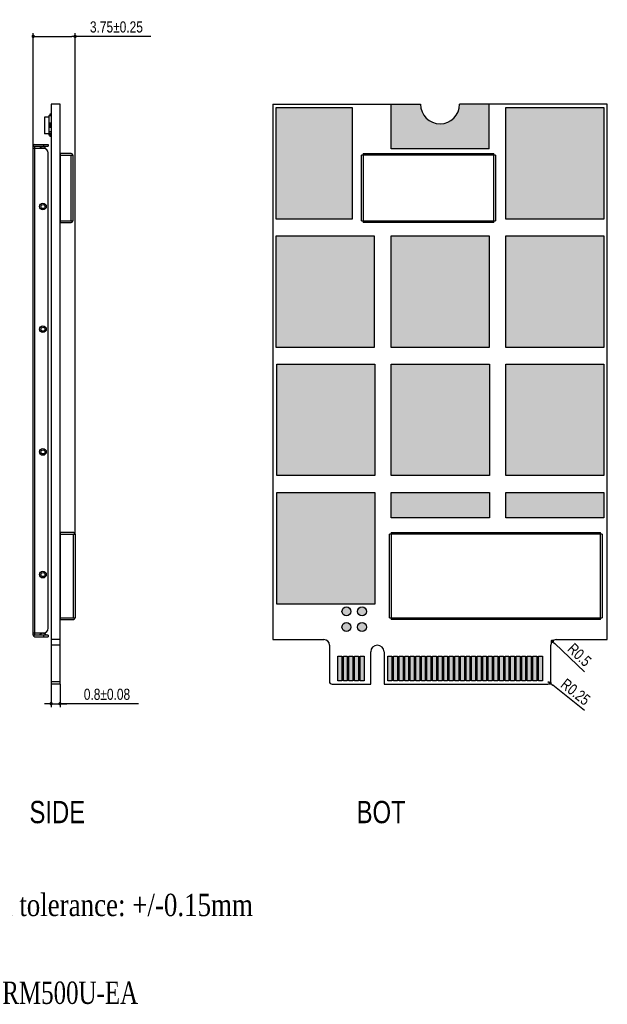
# Model space of a CAD drawing. Header units: millimetres. Extents: x 14878 to 15124, y 2335 to 2424.
# Tile 4 of 4: x 15071 to 15124, y 2335 to 2424. Entities that reach past the tile are written whole.
import ezdxf

# ---------------------------------------------------------------- set-up
doc = ezdxf.new("R2010")
doc.units = ezdxf.units.MM
doc.header["$LTSCALE"] = 30.734
doc.header["$PDMODE"] = 3
doc.header["$PDSIZE"] = 8
doc.layers.get('0').update_dxf_attribs({"linetype": 'CONTINUOUS'})
doc.layers.get('Defpoints').update_dxf_attribs({"linetype": 'CONTINUOUS'})
doc.layers.add('01 实线', color=7, linetype='CONTINUOUS')
doc.styles.add('ST1', font='txt', dxfattribs={"width": 0.8})
doc.dimstyles.new('ST-1', dxfattribs={"dimtxt": 1, "dimasz": 0.3, "dimexe": 0.3, "dimexo": 0, "dimgap": 0.3, "dimtad": 1, "dimdec": 3, "dimzin": 9, "dimdsep": 46, "dimtxsty": 'ST1', "dimblk": 'DOT', "dimcen": 0.1, "dimclrd": 256, "dimclre": 256, "dimclrt": 256, "dimadec": 0, "dimazin": 0, "dimtp": 0.1, "dimtm": 0.1, "dimtfac": 1, "dimtdec": 3, "dimtmove": 1, "dimatfit": 3, "dimfxl": 0, "dimtolj": 1, "dimlwd": -1, "dimlwe": -1, "dimarcsym": 0})

# ---------------------------------------------------------------- blocks, each defined once
blk = doc.blocks.new('_Dot')
at = {"color": 0, "linetype": 'ByBlock', "lineweight": -2}
blk.add_line((-0.5, 0), (-1, 0), dxfattribs=at)
at = {"color": 0, "linetype": 'ByBlock', "const_width": 0.5}
blk.add_lwpolyline([(-0.25, 0, 1), (0.25, 0, 1)], format="xyb", close=True, dxfattribs=at)
blk = doc.blocks.new('*D74')
at = {"layer": '01 实线', "ltscale": 0.05, "transparency": 16777216}
blk.add_line((15121.572, 2365.108), (15118.893, 2367.651), dxfattribs=at)
at = {"layer": 'Defpoints', "color": 0, "ltscale": 0.05, "transparency": 16777216}
for p in [(15118.675, 2367.857), (15119.038, 2367.513)]:
    blk.add_point(p, dxfattribs=at)
at = {"layer": '01 实线', "ltscale": 0.05, "transparency": 16777216, "xscale": 0.3, "yscale": 0.3, "zscale": 0.3, "rotation": 136.5028772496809}
blk.add_blockref('_Dot', (15118.675, 2367.857), dxfattribs=at)
at = {"layer": '01 实线', "ltscale": 0.05, "transparency": 16777216, "insert": (15121.114, 2366.645), "char_height": 1, "attachment_point": 5, "rotation": 316.50288, "style": 'ST1'}
blk.add_mtext('\\A1;R0.5', dxfattribs=at)
blk = doc.blocks.new('*D75')
at = {"layer": '01 实线', "ltscale": 0.05, "transparency": 16777216}
for p, q in [((15118.288, 2364.263), (15118.484, 2364.107)), ((15121.579, 2361.649), (15118.718, 2363.921))]:
    blk.add_line(p, q, dxfattribs=at)
at = {"layer": 'Defpoints', "color": 0, "ltscale": 0.05, "transparency": 16777216}
for p in [(15118.288, 2364.263), (15118.484, 2364.107)]:
    blk.add_point(p, dxfattribs=at)
at = {"layer": '01 实线', "ltscale": 0.05, "transparency": 16777216, "xscale": 0.3, "yscale": 0.3, "zscale": 0.3, "rotation": 141.5423061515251}
blk.add_blockref('_Dot', (15118.484, 2364.107), dxfattribs=at)
at = {"layer": '01 实线', "ltscale": 0.05, "transparency": 16777216, "insert": (15120.764, 2363.318), "char_height": 1, "attachment_point": 5, "rotation": 321.54231, "style": 'ST1'}
blk.add_mtext('\\A1;R0.25', dxfattribs=at)
blk = doc.blocks.new('*D76')
at = {"layer": '01 实线', "ltscale": 0.05, "transparency": 16777216}
for p, q in [((15072.12, 2412.253), (15072.12, 2422.396)), ((15072.42, 2422.096), (15075.57, 2422.096)), ((15075.87, 2377.45), (15075.87, 2422.396)), ((15082.67, 2422.096), (15075.87, 2422.096))]:
    blk.add_line(p, q, dxfattribs=at)
at = {"layer": 'Defpoints', "color": 0, "ltscale": 0.05, "transparency": 16777216}
for p in [(15075.87, 2422.096), (15072.12, 2412.253), (15075.87, 2377.45)]:
    blk.add_point(p, dxfattribs=at)
at = {"layer": '01 实线', "ltscale": 0.05, "transparency": 16777216, "xscale": 0.3, "yscale": 0.3, "zscale": 0.3, "rotation": 180}
blk.add_blockref('_Dot', (15072.12, 2422.096), dxfattribs=at)
at = {"layer": '01 实线', "ltscale": 0.05, "transparency": 16777216, "xscale": 0.3, "yscale": 0.3, "zscale": 0.3}
blk.add_blockref('_Dot', (15075.87, 2422.096), dxfattribs=at)
at = {"layer": '01 实线', "ltscale": 0.05, "transparency": 16777216, "insert": (15079.579, 2422.935), "char_height": 1, "attachment_point": 5, "style": 'ST1'}
blk.add_mtext('\\A1;3.75±0.25', dxfattribs=at)
blk = doc.blocks.new('*D77')
at = {"layer": '01 实线', "ltscale": 0.05, "transparency": 16777216}
for p, q in [((15073.72, 2364.013), (15073.72, 2361.962)), ((15074.52, 2364.013), (15074.52, 2361.962)), ((15073.42, 2362.262), (15073.12, 2362.262)), ((15073.72, 2362.262), (15074.52, 2362.262)), ((15073.72, 2362.262), (15074.52, 2362.262)), ((15081.547, 2362.262), (15074.52, 2362.262)), ((15074.82, 2362.262), (15075.12, 2362.262))]:
    blk.add_line(p, q, dxfattribs=at)
at = {"layer": 'Defpoints', "color": 0, "ltscale": 0.05, "transparency": 16777216}
for p in [(15073.72, 2364.013), (15074.52, 2364.013), (15074.52, 2362.262)]:
    blk.add_point(p, dxfattribs=at)
at = {"layer": '01 实线', "ltscale": 0.05, "transparency": 16777216, "xscale": 0.3, "yscale": 0.3, "zscale": 0.3}
blk.add_blockref('_Dot', (15073.72, 2362.262), dxfattribs=at)
at = {"layer": '01 实线', "ltscale": 0.05, "transparency": 16777216, "xscale": 0.3, "yscale": 0.3, "zscale": 0.3, "rotation": 180}
blk.add_blockref('_Dot', (15074.52, 2362.262), dxfattribs=at)
at = {"layer": '01 实线', "ltscale": 0.05, "transparency": 16777216, "insert": (15078.733, 2363.101), "char_height": 1, "attachment_point": 5, "style": 'ST1'}
blk.add_mtext('\\A1;0.8±0.08', dxfattribs=at)

msp = doc.modelspace()

# ---------------------------------------------------------------- hatches: boundary and pattern name
at = {"layer": '01 实线', "ltscale": 0.05}
h = msp.add_hatch(color=0, dxfattribs=at)
h.dxf.hatch_style = 1
h.paths.add_polyline_path([(15093.9178, 2405.7128), (15100.7128, 2405.7128), (15100.7128, 2415.7128), (15093.9178, 2415.7128)])
h.paths.add_polyline_path([(15106.8628, 2416.0128), (15104.2128, 2416.0128), (15104.2128, 2412.0128), (15113.0128, 2412.0128), (15113.0128, 2416.0128), (15110.3628, 2416.0128, -1)])
h.paths.add_polyline_path([(15114.5128, 2405.7128), (15123.3128, 2405.7128), (15123.3128, 2415.7128), (15114.5128, 2415.7128)])
h.paths.add_polyline_path([(15114.5128, 2404.2128), (15114.5128, 2394.2128), (15123.3128, 2394.2128), (15123.3128, 2404.2128)])
h.paths.add_polyline_path([(15104.2128, 2394.2128), (15113.0128, 2394.2128), (15113.0128, 2404.2128), (15104.2128, 2404.2128)])
h.paths.add_polyline_path([(15102.7128, 2404.2128), (15093.9128, 2404.2128), (15093.9128, 2394.2128), (15102.7128, 2394.2128)])
h.paths.add_polyline_path([(15102.7628, 2392.7128), (15093.9628, 2392.7128), (15093.9628, 2382.7128), (15102.7628, 2382.7128)])
h.paths.add_polyline_path([(15104.2378, 2382.7128), (15113.0378, 2382.7128), (15113.0378, 2392.7128), (15104.2378, 2392.7128)])
h.paths.add_polyline_path([(15114.5128, 2392.7128), (15114.5128, 2382.7128), (15123.3128, 2382.7128), (15123.3128, 2392.7128)])
h.paths.add_polyline_path([(15123.3128, 2378.9253), (15123.3128, 2381.2128), (15114.5128, 2381.2128), (15114.5128, 2378.9253)])
h.paths.add_polyline_path([(15113.0378, 2378.9253), (15113.0378, 2381.2128), (15104.2378, 2381.2128), (15104.2378, 2378.9253)])
h.paths.add_polyline_path([(15102.7628, 2381.2003), (15093.9628, 2381.2003), (15093.9628, 2371.2003), (15102.7628, 2371.2003)])
h.paths.add_polyline_path([(15102.0128, 2369.1378, 1), (15101.2128, 2369.1378, 1)])
h.paths.add_polyline_path([(15102.0128, 2370.5378, 1), (15101.2128, 2370.5378, 1)])
h.paths.add_polyline_path([(15100.6128, 2370.5378, 1), (15099.8128, 2370.5378, 1)])
h.paths.add_polyline_path([(15100.6128, 2369.1378, 1), (15099.8128, 2369.1378, 1)])
h = msp.add_hatch(color=0, dxfattribs=at)
h.dxf.hatch_style = 1
h.paths.add_polyline_path([(15099.7878, 2366.5128), (15099.4378, 2366.5128), (15099.4378, 2364.3128), (15099.7878, 2364.3128)])
h.paths.add_polyline_path([(15100.2878, 2366.5128), (15099.9378, 2366.5128), (15099.9378, 2364.3128), (15100.2878, 2364.3128)])
h.paths.add_polyline_path([(15100.4378, 2364.3128), (15100.7878, 2364.3128), (15100.7878, 2366.5128), (15100.4378, 2366.5128)])
h.paths.add_polyline_path([(15100.9378, 2364.3128), (15101.2878, 2364.3128), (15101.2878, 2366.5128), (15100.9378, 2366.5128)])
h.paths.add_polyline_path([(15101.4378, 2364.3128), (15101.7878, 2364.3128), (15101.7878, 2366.5128), (15101.4378, 2366.5128)])
h.paths.add_polyline_path([(15103.9378, 2364.3128), (15104.2878, 2364.3128), (15104.2878, 2366.5128), (15103.9378, 2366.5128)])
h.paths.add_polyline_path([(15104.7878, 2366.5128), (15104.4378, 2366.5128), (15104.4378, 2364.3128), (15104.7878, 2364.3128)])
h.paths.add_polyline_path([(15104.9378, 2364.3128), (15105.2878, 2364.3128), (15105.2878, 2366.5128), (15104.9378, 2366.5128)])
h.paths.add_polyline_path([(15105.4378, 2364.3128), (15105.7878, 2364.3128), (15105.7878, 2366.5128), (15105.4378, 2366.5128)])
h.paths.add_polyline_path([(15105.9378, 2364.3128), (15106.2878, 2364.3128), (15106.2878, 2366.5128), (15105.9378, 2366.5128)])
h.paths.add_polyline_path([(15106.4378, 2364.3128), (15106.7878, 2364.3128), (15106.7878, 2366.5128), (15106.4378, 2366.5128)])
h.paths.add_polyline_path([(15106.9378, 2364.3128), (15107.2878, 2364.3128), (15107.2878, 2366.5128), (15106.9378, 2366.5128)])
h.paths.add_polyline_path([(15107.4378, 2364.3128), (15107.7878, 2364.3128), (15107.7878, 2366.5128), (15107.4378, 2366.5128)])
h.paths.add_polyline_path([(15108.2878, 2366.5128), (15107.9378, 2366.5128), (15107.9378, 2364.3128), (15108.2878, 2364.3128)])
h.paths.add_polyline_path([(15108.4378, 2364.3128), (15108.7878, 2364.3128), (15108.7878, 2366.5128), (15108.4378, 2366.5128)])
h.paths.add_polyline_path([(15108.9378, 2364.3128), (15109.2878, 2364.3128), (15109.2878, 2366.5128), (15108.9378, 2366.5128)])
h.paths.add_polyline_path([(15109.4378, 2364.3128), (15109.7878, 2364.3128), (15109.7878, 2366.5128), (15109.4378, 2366.5128)])
h.paths.add_polyline_path([(15110.2878, 2366.5128), (15109.9378, 2366.5128), (15109.9378, 2364.3128), (15110.2878, 2364.3128)])
h.paths.add_polyline_path([(15110.7878, 2366.5128), (15110.4378, 2366.5128), (15110.4378, 2364.3128), (15110.7878, 2364.3128)])
h.paths.add_polyline_path([(15110.9378, 2364.3128), (15111.2878, 2364.3128), (15111.2878, 2366.5128), (15110.9378, 2366.5128)])
h.paths.add_polyline_path([(15111.4378, 2364.3128), (15111.7878, 2364.3128), (15111.7878, 2366.5128), (15111.4378, 2366.5128)])
h.paths.add_polyline_path([(15112.2878, 2366.5128), (15111.9378, 2366.5128), (15111.9378, 2364.3128), (15112.2878, 2364.3128)])
h.paths.add_polyline_path([(15112.4378, 2364.3128), (15112.7878, 2364.3128), (15112.7878, 2366.5128), (15112.4378, 2366.5128)])
h.paths.add_polyline_path([(15112.9378, 2364.3128), (15113.2878, 2364.3128), (15113.2878, 2366.5128), (15112.9378, 2366.5128)])
h.paths.add_polyline_path([(15113.4378, 2364.3128), (15113.7878, 2364.3128), (15113.7878, 2366.5128), (15113.4378, 2366.5128)])
h.paths.add_polyline_path([(15113.9378, 2364.3128), (15114.2878, 2364.3128), (15114.2878, 2366.5128), (15113.9378, 2366.5128)])
h.paths.add_polyline_path([(15114.4378, 2364.3128), (15114.7878, 2364.3128), (15114.7878, 2366.5128), (15114.4378, 2366.5128)])
h.paths.add_polyline_path([(15114.9378, 2364.3128), (15115.2878, 2364.3128), (15115.2878, 2366.5128), (15114.9378, 2366.5128)])
h.paths.add_polyline_path([(15115.4378, 2364.3128), (15115.7878, 2364.3128), (15115.7878, 2366.5128), (15115.4378, 2366.5128)])
h.paths.add_polyline_path([(15116.2878, 2366.5128), (15115.9378, 2366.5128), (15115.9378, 2364.3128), (15116.2878, 2364.3128)])
h.paths.add_polyline_path([(15116.7878, 2366.5128), (15116.4378, 2366.5128), (15116.4378, 2364.3128), (15116.7878, 2364.3128)])
h.paths.add_polyline_path([(15116.9378, 2364.3128), (15117.2878, 2364.3128), (15117.2878, 2366.5128), (15116.9378, 2366.5128)])
h.paths.add_polyline_path([(15117.4378, 2364.3128), (15117.7878, 2364.3128), (15117.7878, 2366.5128), (15117.4378, 2366.5128)])

# ---------------------------------------------------------------- linework, layer by layer
at = {"color": 7, "linetype": 'Continuous'}
for p, q in [((15074.52, 2416.0128), (15073.72, 2416.0128)), ((15073.72, 2416.0128), (15073.72, 2364.0128)), ((15074.52, 2416.0128), (15073.72, 2416.0128)), ((15074.52, 2364.0128), (15074.52, 2416.0128)), ((15093.6128, 2416.0128), (15093.6128, 2368.0128)), ((15093.6128, 2416.0128), (15106.8628, 2416.0128)), ((15093.9178, 2405.7128), (15093.9178, 2415.7128)), ((15093.9178, 2415.7128), (15100.7128, 2415.7128)), ((15100.7128, 2415.7128), (15100.7128, 2405.7128)), ((15104.2128, 2412.0128), (15104.2128, 2416.0128)), ((15123.6128, 2416.0128), (15110.3628, 2416.0128)), ((15113.0128, 2412.0128), (15113.0128, 2416.0128)), ((15114.5128, 2405.7128), (15114.5128, 2415.7128)), ((15114.5128, 2415.7128), (15123.3128, 2415.7128)), ((15123.3128, 2415.7128), (15123.3128, 2405.7128)), ((15123.6128, 2368.0128), (15123.6128, 2416.0128)), ((15073.12, 2414.8628), (15073.12, 2413.3628)), ((15073.52, 2414.8628), (15073.12, 2414.8628)), ((15073.52, 2414.9928), (15073.52, 2413.2328)), ((15073.52, 2414.9928), (15073.72, 2414.9928)), ((15073.62, 2415.1128), (15073.62, 2414.9928)), ((15073.72, 2415.1128), (15073.62, 2415.1128)), ((15073.62, 2414.3128), (15073.62, 2413.9128)), ((15073.72, 2414.3128), (15073.62, 2414.3128)), ((15073.62, 2414.2128), (15073.72, 2414.2128)), ((15073.72, 2414.0128), (15073.62, 2414.0128)), ((15073.72, 2413.9128), (15073.62, 2413.9128)), ((15073.52, 2413.3628), (15073.12, 2413.3628)), ((15073.72, 2413.5328), (15073.52, 2413.5328)), ((15073.62, 2413.2328), (15073.52, 2413.2328)), ((15073.62, 2413.3928), (15073.62, 2413.1128)), ((15073.72, 2413.3928), (15073.62, 2413.3928)), ((15073.72, 2413.1128), (15073.62, 2413.1128)), ((15072.12, 2368.4228), (15072.12, 2412.2528)), ((15072.12, 2412.2528), (15073.47, 2412.2528)), ((15073.07, 2412.0528), (15072.12, 2412.0528)), ((15072.27, 2412.4028), (15073.47, 2412.4028)), ((15072.27, 2368.4228), (15072.27, 2412.2528)), ((15073.07, 2412.2528), (15073.07, 2412.4028)), ((15073.47, 2412.4028), (15073.47, 2412.2528)), ((15113.0128, 2412.0128), (15104.2128, 2412.0128)), ((15073.47, 2369.0228), (15073.47, 2411.6528)), ((15074.57, 2405.4128), (15074.57, 2411.5878)), ((15075.52, 2411.5878), (15074.57, 2411.5878)), ((15074.57, 2411.4378), (15075.67, 2411.4378)), ((15075.52, 2405.5628), (15075.52, 2411.4378)), ((15075.67, 2411.4378), (15075.67, 2405.5628)), ((15101.5753, 2405.5628), (15101.5753, 2411.4378)), ((15113.5878, 2411.4378), (15101.5753, 2411.4378)), ((15101.7253, 2411.5878), (15101.7253, 2405.4128)), ((15101.7253, 2411.5878), (15113.4378, 2411.5878)), ((15113.4378, 2405.4128), (15113.4378, 2411.5878)), ((15113.5878, 2411.4378), (15113.5878, 2405.5628)), ((15100.7128, 2405.7128), (15093.9178, 2405.7128)), ((15123.3128, 2405.7128), (15114.5128, 2405.7128)), ((15074.57, 2405.5628), (15075.67, 2405.5628)), ((15074.57, 2405.4128), (15075.52, 2405.4128)), ((15101.5753, 2405.5628), (15113.5878, 2405.5628)), ((15113.4378, 2405.4128), (15101.7253, 2405.4128)), ((15093.9128, 2394.2128), (15093.9128, 2404.2128)), ((15093.9128, 2404.2128), (15102.7128, 2404.2128)), ((15102.7128, 2404.2128), (15102.7128, 2394.2128)), ((15104.2128, 2394.2128), (15104.2128, 2404.2128)), ((15104.2128, 2404.2128), (15113.0128, 2404.2128)), ((15113.0128, 2404.2128), (15113.0128, 2394.2128)), ((15114.5128, 2394.2128), (15114.5128, 2404.2128)), ((15114.5128, 2404.2128), (15123.3128, 2404.2128)), ((15123.3128, 2404.2128), (15123.3128, 2394.2128)), ((15102.7128, 2394.2128), (15093.9128, 2394.2128)), ((15113.0128, 2394.2128), (15104.2128, 2394.2128)), ((15123.3128, 2394.2128), (15114.5128, 2394.2128)), ((15093.9628, 2382.7128), (15093.9628, 2392.7128)), ((15093.9628, 2392.7128), (15102.7628, 2392.7128)), ((15102.7628, 2392.7128), (15102.7628, 2382.7128)), ((15104.2378, 2382.7128), (15104.2378, 2392.7128)), ((15104.2378, 2392.7128), (15113.0378, 2392.7128)), ((15113.0378, 2392.7128), (15113.0378, 2382.7128)), ((15114.5128, 2392.7128), (15123.3128, 2392.7128)), ((15114.5128, 2382.7128), (15114.5128, 2392.7128)), ((15123.3128, 2392.7128), (15123.3128, 2382.7128)), ((15102.7628, 2382.7128), (15093.9628, 2382.7128)), ((15113.0378, 2382.7128), (15104.2378, 2382.7128)), ((15123.3128, 2382.7128), (15114.5128, 2382.7128)), ((15093.9628, 2371.2003), (15093.9628, 2381.2003)), ((15093.9628, 2381.2003), (15102.7628, 2381.2003)), ((15102.7628, 2381.2003), (15102.7628, 2371.2003)), ((15104.2378, 2381.2128), (15113.0378, 2381.2128)), ((15104.2378, 2378.9253), (15104.2378, 2381.2128)), ((15113.0378, 2381.2128), (15113.0378, 2378.9253)), ((15114.5128, 2381.2128), (15123.3128, 2381.2128)), ((15114.5128, 2378.9253), (15114.5128, 2381.2128)), ((15123.3128, 2381.2128), (15123.3128, 2378.9253)), ((15113.0378, 2378.9253), (15104.2378, 2378.9253)), ((15123.3128, 2378.9253), (15114.5128, 2378.9253)), ((15075.72, 2377.6003), (15074.57, 2377.6003)), ((15074.57, 2369.8253), (15074.57, 2377.6003)), ((15074.57, 2377.4503), (15075.87, 2377.4503)), ((15075.72, 2369.9753), (15075.72, 2377.4503)), ((15075.87, 2377.4503), (15075.87, 2369.9753)), ((15123.1378, 2377.4503), (15104.0628, 2377.4503)), ((15104.0628, 2369.9753), (15104.0628, 2377.4503)), ((15104.2128, 2377.6003), (15122.9878, 2377.6003)), ((15104.2128, 2377.6003), (15104.2128, 2369.8253)), ((15122.9878, 2369.8253), (15122.9878, 2377.6003)), ((15123.1378, 2377.4503), (15123.1378, 2369.9753)), ((15102.7628, 2371.2003), (15093.9628, 2371.2003)), ((15074.57, 2369.9753), (15075.87, 2369.9753)), ((15074.57, 2369.8253), (15075.72, 2369.8253)), ((15104.0628, 2369.9753), (15123.1378, 2369.9753)), ((15122.9878, 2369.8253), (15104.2128, 2369.8253)), ((15072.12, 2368.6228), (15073.07, 2368.6228)), ((15073.47, 2368.4228), (15072.12, 2368.4228)), ((15072.27, 2368.2728), (15073.47, 2368.2728)), ((15073.07, 2368.2728), (15073.07, 2368.4228)), ((15073.47, 2368.4228), (15073.47, 2368.2728)), ((15074.52, 2368.0128), (15073.72, 2368.0128)), ((15093.6128, 2368.0128), (15098.1878, 2368.0128)), ((15119.0378, 2368.0128), (15123.6128, 2368.0128)), ((15074.52, 2367.5128), (15073.72, 2367.5128)), ((15098.6878, 2367.5128), (15098.6878, 2364.2628)), ((15102.3878, 2364.0128), (15102.3878, 2366.9128)), ((15103.5878, 2366.9128), (15103.5878, 2364.0128)), ((15118.5378, 2364.2628), (15118.5378, 2367.5128)), ((15099.4378, 2366.5128), (15099.7878, 2366.5128)), ((15099.4378, 2364.3128), (15099.4378, 2366.5128)), ((15099.7878, 2366.5128), (15099.7878, 2364.3128)), ((15099.9378, 2366.5128), (15100.2878, 2366.5128)), ((15099.9378, 2364.3128), (15099.9378, 2366.5128)), ((15100.2878, 2366.5128), (15100.2878, 2364.3128)), ((15100.4378, 2366.5128), (15100.7878, 2366.5128)), ((15100.4378, 2364.3128), (15100.4378, 2366.5128)), ((15100.7878, 2366.5128), (15100.7878, 2364.3128)), ((15100.9378, 2366.5128), (15101.2878, 2366.5128)), ((15100.9378, 2364.3128), (15100.9378, 2366.5128)), ((15101.2878, 2366.5128), (15101.2878, 2364.3128)), ((15101.4378, 2366.5128), (15101.7878, 2366.5128)), ((15101.4378, 2364.3128), (15101.4378, 2366.5128)), ((15101.7878, 2366.5128), (15101.7878, 2364.3128)), ((15103.9378, 2366.5128), (15104.2878, 2366.5128)), ((15103.9378, 2364.3128), (15103.9378, 2366.5128)), ((15104.2878, 2366.5128), (15104.2878, 2364.3128)), ((15104.4378, 2366.5128), (15104.7878, 2366.5128)), ((15104.4378, 2364.3128), (15104.4378, 2366.5128)), ((15104.7878, 2366.5128), (15104.7878, 2364.3128)), ((15104.9378, 2366.5128), (15105.2878, 2366.5128)), ((15104.9378, 2364.3128), (15104.9378, 2366.5128)), ((15105.2878, 2366.5128), (15105.2878, 2364.3128)), ((15105.4378, 2366.5128), (15105.7878, 2366.5128)), ((15105.4378, 2364.3128), (15105.4378, 2366.5128)), ((15105.7878, 2366.5128), (15105.7878, 2364.3128)), ((15105.9378, 2366.5128), (15106.2878, 2366.5128)), ((15105.9378, 2364.3128), (15105.9378, 2366.5128)), ((15106.2878, 2366.5128), (15106.2878, 2364.3128)), ((15106.4378, 2366.5128), (15106.7878, 2366.5128)), ((15106.4378, 2364.3128), (15106.4378, 2366.5128)), ((15106.7878, 2366.5128), (15106.7878, 2364.3128)), ((15106.9378, 2366.5128), (15107.2878, 2366.5128)), ((15106.9378, 2364.3128), (15106.9378, 2366.5128)), ((15107.2878, 2366.5128), (15107.2878, 2364.3128)), ((15107.4378, 2366.5128), (15107.7878, 2366.5128)), ((15107.4378, 2364.3128), (15107.4378, 2366.5128)), ((15107.7878, 2366.5128), (15107.7878, 2364.3128)), ((15107.9378, 2366.5128), (15108.2878, 2366.5128)), ((15107.9378, 2364.3128), (15107.9378, 2366.5128)), ((15108.2878, 2366.5128), (15108.2878, 2364.3128)), ((15108.4378, 2366.5128), (15108.7878, 2366.5128)), ((15108.4378, 2364.3128), (15108.4378, 2366.5128)), ((15108.7878, 2366.5128), (15108.7878, 2364.3128)), ((15108.9378, 2366.5128), (15109.2878, 2366.5128)), ((15108.9378, 2364.3128), (15108.9378, 2366.5128)), ((15109.2878, 2366.5128), (15109.2878, 2364.3128)), ((15109.4378, 2366.5128), (15109.7878, 2366.5128)), ((15109.4378, 2364.3128), (15109.4378, 2366.5128)), ((15109.7878, 2366.5128), (15109.7878, 2364.3128)), ((15109.9378, 2366.5128), (15110.2878, 2366.5128)), ((15109.9378, 2364.3128), (15109.9378, 2366.5128)), ((15110.2878, 2366.5128), (15110.2878, 2364.3128)), ((15110.4378, 2366.5128), (15110.7878, 2366.5128)), ((15110.4378, 2364.3128), (15110.4378, 2366.5128)), ((15110.7878, 2366.5128), (15110.7878, 2364.3128)), ((15110.9378, 2366.5128), (15111.2878, 2366.5128)), ((15110.9378, 2364.3128), (15110.9378, 2366.5128)), ((15111.2878, 2366.5128), (15111.2878, 2364.3128)), ((15111.4378, 2366.5128), (15111.7878, 2366.5128)), ((15111.4378, 2364.3128), (15111.4378, 2366.5128)), ((15111.7878, 2366.5128), (15111.7878, 2364.3128)), ((15111.9378, 2366.5128), (15112.2878, 2366.5128)), ((15111.9378, 2364.3128), (15111.9378, 2366.5128)), ((15112.2878, 2366.5128), (15112.2878, 2364.3128)), ((15112.4378, 2366.5128), (15112.7878, 2366.5128)), ((15112.4378, 2364.3128), (15112.4378, 2366.5128)), ((15112.7878, 2366.5128), (15112.7878, 2364.3128)), ((15112.9378, 2366.5128), (15113.2878, 2366.5128)), ((15112.9378, 2364.3128), (15112.9378, 2366.5128)), ((15113.2878, 2366.5128), (15113.2878, 2364.3128)), ((15113.4378, 2366.5128), (15113.7878, 2366.5128)), ((15113.4378, 2364.3128), (15113.4378, 2366.5128)), ((15113.7878, 2366.5128), (15113.7878, 2364.3128)), ((15113.9378, 2366.5128), (15114.2878, 2366.5128)), ((15113.9378, 2364.3128), (15113.9378, 2366.5128)), ((15114.2878, 2366.5128), (15114.2878, 2364.3128)), ((15114.4378, 2366.5128), (15114.7878, 2366.5128)), ((15114.4378, 2364.3128), (15114.4378, 2366.5128)), ((15114.7878, 2366.5128), (15114.7878, 2364.3128)), ((15114.9378, 2366.5128), (15115.2878, 2366.5128)), ((15114.9378, 2364.3128), (15114.9378, 2366.5128)), ((15115.2878, 2366.5128), (15115.2878, 2364.3128)), ((15115.4378, 2366.5128), (15115.7878, 2366.5128)), ((15115.4378, 2364.3128), (15115.4378, 2366.5128)), ((15115.7878, 2366.5128), (15115.7878, 2364.3128)), ((15115.9378, 2366.5128), (15116.2878, 2366.5128)), ((15115.9378, 2364.3128), (15115.9378, 2366.5128)), ((15116.2878, 2366.5128), (15116.2878, 2364.3128)), ((15116.4378, 2366.5128), (15116.7878, 2366.5128)), ((15116.4378, 2364.3128), (15116.4378, 2366.5128)), ((15116.7878, 2366.5128), (15116.7878, 2364.3128)), ((15116.9378, 2366.5128), (15117.2878, 2366.5128)), ((15116.9378, 2364.3128), (15116.9378, 2366.5128)), ((15117.2878, 2366.5128), (15117.2878, 2364.3128)), ((15117.4378, 2366.5128), (15117.7878, 2366.5128)), ((15117.4378, 2364.3128), (15117.4378, 2366.5128)), ((15117.7878, 2366.5128), (15117.7878, 2364.3128)), ((15073.72, 2364.2628), (15074.52, 2364.2628)), ((15099.7878, 2364.3128), (15099.4378, 2364.3128)), ((15100.2878, 2364.3128), (15099.9378, 2364.3128)), ((15100.7878, 2364.3128), (15100.4378, 2364.3128)), ((15101.2878, 2364.3128), (15100.9378, 2364.3128)), ((15101.7878, 2364.3128), (15101.4378, 2364.3128)), ((15104.2878, 2364.3128), (15103.9378, 2364.3128)), ((15104.7878, 2364.3128), (15104.4378, 2364.3128)), ((15105.2878, 2364.3128), (15104.9378, 2364.3128)), ((15105.7878, 2364.3128), (15105.4378, 2364.3128)), ((15106.2878, 2364.3128), (15105.9378, 2364.3128)), ((15106.7878, 2364.3128), (15106.4378, 2364.3128)), ((15107.2878, 2364.3128), (15106.9378, 2364.3128)), ((15107.7878, 2364.3128), (15107.4378, 2364.3128)), ((15108.2878, 2364.3128), (15107.9378, 2364.3128)), ((15108.7878, 2364.3128), (15108.4378, 2364.3128)), ((15109.2878, 2364.3128), (15108.9378, 2364.3128)), ((15109.7878, 2364.3128), (15109.4378, 2364.3128)), ((15110.2878, 2364.3128), (15109.9378, 2364.3128)), ((15110.7878, 2364.3128), (15110.4378, 2364.3128)), ((15111.2878, 2364.3128), (15110.9378, 2364.3128)), ((15111.7878, 2364.3128), (15111.4378, 2364.3128)), ((15112.2878, 2364.3128), (15111.9378, 2364.3128)), ((15112.7878, 2364.3128), (15112.4378, 2364.3128)), ((15113.2878, 2364.3128), (15112.9378, 2364.3128)), ((15113.7878, 2364.3128), (15113.4378, 2364.3128)), ((15114.2878, 2364.3128), (15113.9378, 2364.3128)), ((15114.7878, 2364.3128), (15114.4378, 2364.3128)), ((15115.2878, 2364.3128), (15114.9378, 2364.3128)), ((15115.7878, 2364.3128), (15115.4378, 2364.3128)), ((15116.2878, 2364.3128), (15115.9378, 2364.3128)), ((15116.7878, 2364.3128), (15116.4378, 2364.3128)), ((15117.2878, 2364.3128), (15116.9378, 2364.3128)), ((15117.7878, 2364.3128), (15117.4378, 2364.3128)), ((15074.52, 2364.0128), (15073.72, 2364.0128)), ((15098.9378, 2364.0128), (15102.3878, 2364.0128)), ((15103.5878, 2364.0128), (15118.2878, 2364.0128))]:
    msp.add_line(p, q, dxfattribs=at)
for centre, radius in [((15072.99, 2406.8378), 0.3), ((15072.99, 2406.8378), 0.18), ((15072.99, 2395.8378), 0.3), ((15072.99, 2395.8378), 0.18), ((15072.99, 2384.8378), 0.3), ((15072.99, 2384.8378), 0.18), ((15072.99, 2373.8378), 0.3), ((15072.99, 2373.8378), 0.18), ((15100.2128, 2370.5378), 0.4), ((15101.6128, 2370.5378), 0.4), ((15100.2128, 2369.1378), 0.4), ((15101.6128, 2369.1378), 0.4)]:
    msp.add_circle(centre, radius, dxfattribs=at)
for centre, radius, start, end in [((15108.6128, 2416.0128), 1.75, 180, 0), ((15072.27, 2412.2528), 0.15, 90, 180), ((15072.99, 2412.4778), 0.375, 216.869898, 323.130102), ((15073.07, 2411.6528), 0.4, 0, 90), ((15075.52, 2411.4378), 0.15, 0, 90), ((15075.52, 2405.5628), 0.15, 270, 0), ((15075.72, 2377.4503), 0.15, 0, 90), ((15075.72, 2369.9753), 0.15, 270, 0), ((15072.99, 2368.1978), 0.375, 36.869898, 143.130102), ((15073.07, 2369.0228), 0.4, 270, 0), ((15072.27, 2368.4228), 0.15, 180, 270), ((15098.1878, 2367.5128), 0.5, 0, 90), ((15119.0378, 2367.5128), 0.5, 90, 180), ((15102.9878, 2366.9128), 0.6, 0, 180), ((15098.9378, 2364.2628), 0.25, 180, 270), ((15118.2878, 2364.2628), 0.25, 270, 0)]:
    msp.add_arc(centre, radius, start, end, dxfattribs=at)

# ---------------------------------------------------------------- texts
at = {"layer": '01 实线', "char_height": 2, "attachment_point": 1, "style": 'ST1'}
for s, insert, width in [('SIDE', (15071.7785, 2353.548), 5.360834), ('BOT', (15101.1243, 2353.548), 5.360834), ('\\pi5.3344;{\\fTimes New Roman|b0|i0|c0|p18;Unlabeled tolerance: +/-0.15mm}', (15054.9975, 2345.2221), 41.433348), ('\\P\\pi14.319;{\\fTimes New Roman|b0|i0|c0|p18;RM500U-EA}', (15054.0478, 2340.6803), 41.433348)]:
    msp.add_mtext(s, dxfattribs=dict(at, insert=insert, width=width))

# ---------------------------------------------------------------- dimensions: what is measured, and where the dimension line sits
at = {"layer": '01 实线', "ltscale": 0.05}
dim = msp.add_linear_dim(base=(15075.87, 2422.0962), p1=(15072.12, 2412.2528), p2=(15075.87, 2377.4503), dimstyle='ST-1', override={"dimtol": 1, "dimtp": 0.25, "dimtm": 0.25}, dxfattribs=at)
dim.commit()
dim.dimension.update_dxf_attribs({"geometry": '*D76', "text_midpoint": (15079.5786, 2421.7813), "dimtype": 160})
dim = msp.add_radius_dim(center=(15119.0378, 2367.5128), mpoint=(15118.6751, 2367.857), dimstyle='ST-1', dxfattribs=at)
dim.commit()
dim.dimension.update_dxf_attribs({"geometry": '*D74', "text_midpoint": (15120.5637, 2366.0649), "dimtype": 164})
dim = msp.add_radius_dim(center=(15118.2878, 2364.2628), mpoint=(15118.4835, 2364.1074), dimstyle='ST-1', dxfattribs=at)
dim.commit()
dim.dimension.update_dxf_attribs({"geometry": '*D75', "text_midpoint": (15120.7638, 2363.318)})
at = {"layer": '01 实线', "color": 0, "ltscale": 0.05}
dim = msp.add_linear_dim(base=(15074.52, 2362.2622), p1=(15073.72, 2364.0128), p2=(15074.52, 2364.0128), dimstyle='ST-1', override={"dimtol": 1, "dimtp": 0.08, "dimtm": 0.08}, dxfattribs=at)
dim.commit()
dim.dimension.update_dxf_attribs({"geometry": '*D77', "text_midpoint": (15078.7333, 2362.264), "dimtype": 160})

doc.saveas('drawing.dxf')
